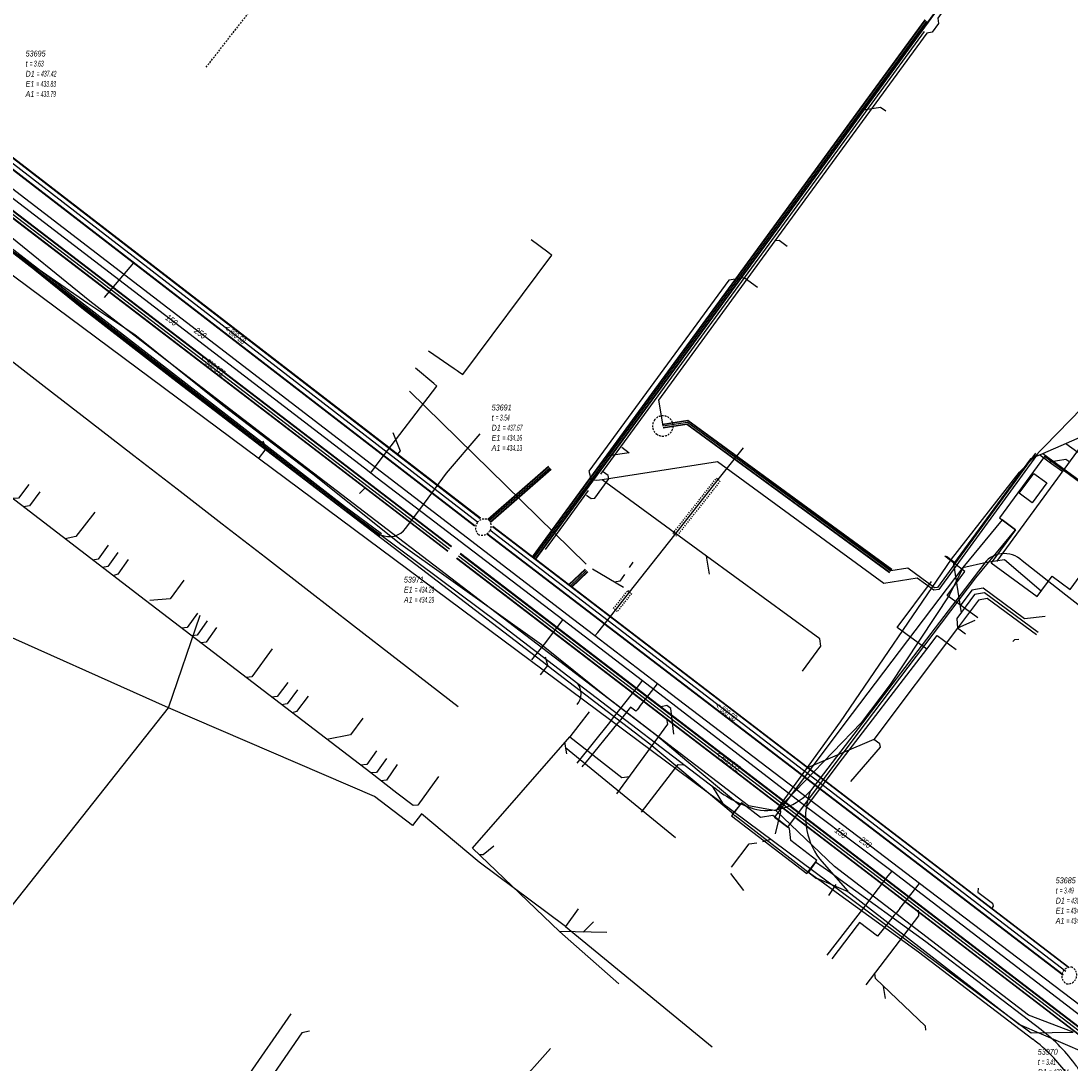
# Model space of a CAD drawing. Header units: metres. Extents: x 2695563 to 2696938, y 1260544 to 1262032.
# Tile 96 of 256: x 2696198 to 2696288, y 1261152 to 1261241. Entities that reach past the tile are written whole.
import ezdxf

# ---------------------------------------------------------------- set-up
doc = ezdxf.new("R2010")
doc.units = ezdxf.units.M
for name, pattern in [('AUSGEZOGEN', [0]), ('STRICHLINIE2_S3', [0.25, 0.15, -0.1]), ('VERDECKT2_S2', [0.18, 0.1, -0.08])]:
    doc.linetypes.add(name, pattern=pattern)
for name, color, linetype in [('AW_LK_ Haltung Text', 7, 'AUSGEZOGEN'), ('AW_LK_Haltung', 24, 'AUSGEZOGEN'), ('AW_LK_Normschacht Text', 24, 'AUSGEZOGEN'), ('AW_LK_Schacht Detaillinie', 24, 'AUSGEZOGEN'), ('AW_LK_Schacht Detailpolygon', 24, 'AUSGEZOGEN'), ('EW_LK_Bauwerk_FL_Linie_Punkt', 1, 'AUSGEZOGEN'), ('EW_LK_Trasseabs', 1, 'AUSGEZOGEN'), ('EW_LK_Trasserand', 1, 'AUSGEZOGEN'), ('FM_LK_SW_TRASSEKANTE', 94, 'AUSGEZOGEN'), ('GA_LK_Leitung', 32, 'AUSGEZOGEN'), ('GA_LK_Leitung_Text', 32, 'AUSGEZOGEN'), ('GA_LK_Schutzrohr', 32, 'AUSGEZOGEN'), ('TV_LK_LEITUNG', 92, 'AUSGEZOGEN'), ('WA_LK_Leitung', 171, 'AUSGEZOGEN'), ('WA_LK_Leitung_Text', 171, 'AUSGEZOGEN')]:
    doc.layers.add(name, color=color, linetype=linetype)
doc.styles.add('ARIAL', font='arial.ttf')
pattern_1 = [(0, (2703955, 1269100), (4050, 4050), [4050, -4050]), (90, (2703955, 1269100), (-4050, 4050), [4050, -4050])]
pattern_2 = [(0, (2708005, 1273150), (6075, 6075), [6075, -6075]), (90, (2708005, 1273150), (-6075, 6075), [6075, -6075])]

# ---------------------------------------------------------------- blocks, each defined once
blk = doc.blocks.new('COMPLEXOBJECT_1491')
at = {"layer": 'AW_LK_Schacht Detaillinie', "color": 24, "linetype": 'STRICHLINIE2_S3', "transparency": 33554687}
for centre, radius, start, end in [((6236.701, 11198.259), 0.764, 140.62689, 226.22274), ((6236.703, 11198.261), 0.764, 57.0087, 140.8081), ((6236.492, 11198.429), 0.788, 330.57708, 36.87417), ((6236.491, 11198.429), 0.788, 246.16193, 330.60531)]:
    blk.add_arc(centre, radius, start, end, dxfattribs=at)
blk = doc.blocks.new('COMPLEXOBJECT_1501')
at = {"layer": 'AW_LK_Schacht Detaillinie', "color": 24, "linetype": 'STRICHLINIE2_S3', "transparency": 33554687}
for start, end in [(53.33507, 143.84415), (233.34195, 53.33507), (143.84415, 233.34195)]:
    blk.add_arc((6251.927, 11206.963), 0.875, start, end, dxfattribs=at)
blk = doc.blocks.new('COMPLEXOBJECT_1506')
at = {"layer": 'AW_LK_Schacht Detailpolygon', "color": 24, "linetype": 'STRICHLINIE2_S3', "transparency": 33554687}
for centre, radius, start, end in [((6286.726, 11160.021), 0.744, 162.55055, 243.51954), ((6286.729, 11160.021), 0.747, 79.67683, 162.62796), ((6286.515, 11160.094), 0.748, 338.98881, 62.25825), ((6286.516, 11160.091), 0.746, 260.61363, 339.19206)]:
    blk.add_arc(centre, radius, start, end, dxfattribs=at)
blk = doc.blocks.new('COMPLEXOBJECT_1638')
at = {"layer": 'EW_LK_Trasserand', "color": 1, "linetype": 'AUSGEZOGEN', "transparency": 33554687}
for points in [[(6284.21, 11155.411), (6274.369, 11162.933), (6267.059, 11168.237), (6266.266, 11168.812), (6264.962, 11169.745), (6264.351, 11168.892)], [(6264.351, 11168.892), (6265.652, 11167.96), (6266.412, 11167.409), (6273.742, 11162.091), (6283.513, 11154.622)], [(6289.163, 11148.319), (6291.07, 11146.929), (6291.689, 11147.777), (6289.891, 11149.088)]]:
    blk.add_lwpolyline(points, dxfattribs=at)
for centre, radius, start, end in [((6275.705, 11143.994), 14.236, 35.7164, 53.31629), ((6275.273, 11143.549), 13.802, 35.69782, 53.34536), ((6297.109, 11157.663), 11.209, 208.55814, 229.91196), ((6296.537, 11157.075), 11.448, 208.55688, 229.89831)]:
    blk.add_arc(centre, radius, start, end, dxfattribs=at)
blk = doc.blocks.new('COMPLEXOBJECT_2765')
at = {"layer": 'FM_LK_SW_TRASSEKANTE', "color": 94, "linetype": 'AUSGEZOGEN', "transparency": 33554687}
for centre, radius, start, end in [((6262.634, 11183.845), 9.991, 230.86769, 254.37825), ((6260.802, 11179.163), 5.014, 260.14954, 318.12229)]:
    blk.add_arc(centre, radius, start, end, dxfattribs=at)
blk = doc.blocks.new('COMPLEXOBJECT_2766')
at = {"layer": 'FM_LK_SW_TRASSEKANTE', "color": 94, "linetype": 'AUSGEZOGEN', "transparency": 33554687}
blk.add_line((6279.23, 11195.047), (6264.535, 11175.816), dxfattribs=at)
blk.add_lwpolyline([(6290.443, 11189.309), (6286.327, 11192.53), (6282.59, 11195.456)], dxfattribs=at)
blk.add_arc((6281.075, 11193.897), 2.174, 45.81783, 148.06268, dxfattribs=at)
blk = doc.blocks.new('COMPLEXOBJECT_2767')
at = {"layer": 'FM_LK_SW_TRASSEKANTE', "color": 94, "linetype": 'AUSGEZOGEN', "transparency": 33554687}
blk.add_lwpolyline([(6291.944, 11157.307), (6291.94, 11157.303), (6286.181, 11148.814)], dxfattribs=at)
blk.add_arc((6275.389, 11155.366), 12.626, 328.73685, 349.62664, dxfattribs=at)
blk = doc.blocks.new('COMPLEXOBJECT_2787')
at = {"layer": 'FM_LK_SW_TRASSEKANTE', "color": 94, "linetype": 'AUSGEZOGEN', "transparency": 33554687}
blk.add_lwpolyline([(6264.884, 11168.462), (6267.722, 11167.239), (6282.381, 11155.882), (6287.916, 11153.484)], dxfattribs=at)
blk.add_arc((6294.92, 11162.011), 11.035, 230.60002, 251.37468, dxfattribs=at)
blk = doc.blocks.new('COMPLEXOBJECT_2788')
at = {"layer": 'FM_LK_SW_TRASSEKANTE', "color": 94, "linetype": 'AUSGEZOGEN', "transparency": 33554687}
blk.add_line((6265.293, 11170.021), (6267.714, 11167.265), dxfattribs=at)
blk.add_arc((6270.088, 11173.595), 5.981, 158.20262, 216.70162, dxfattribs=at)

msp = doc.modelspace()

# ---------------------------------------------------------------- hatches: boundary and pattern name
at = {"layer": 'EW_LK_Bauwerk_FL_Linie_Punkt', "lineweight": 18, "transparency": 33554687}
h = msp.add_hatch(dxfattribs=at)
h.set_pattern_fill('MUSTER', color=1, scale=4050, style=0, pattern_type=2)
h.set_pattern_definition(pattern_1)
h.paths.add_polyline_path([(2696284.843, 1261192.21), (2696286.128, 1261193.956), (2696287.658, 1261192.83), (2696292.306, 1261199.147), (2696285.484, 1261204.166), (2696281.632, 1261198.931), (2696283.001, 1261197.923), (2696280.921, 1261195.096)], flags=0)
h = msp.add_hatch(dxfattribs=at)
h.set_pattern_fill('MUSTER', color=1, scale=4050, style=0, pattern_type=2)
h.set_pattern_definition(pattern_1)
h.paths.add_polyline_path([(2696258.766, 1261173.491), (2696265.202, 1261168.572), (2696266.052, 1261169.685), (2696263.832, 1261171.381), (2696263.711, 1261172.418), (2696262.272, 1261173.518), (2696261.24, 1261173.362), (2696259.616, 1261174.604)], flags=0)
at = {"layer": 'EW_LK_Trasserand', "lineweight": 18, "transparency": 33554687}
h = msp.add_hatch(dxfattribs=at)
h.set_pattern_fill('MUSTER', color=1, scale=6075, style=0, pattern_type=2)
h.set_pattern_definition(pattern_2)
h.paths.add_polyline_path([(2696259.48, 1261174.393), (2696254.954, 1261178.177), (2696252.35, 1261180.353), (2696244.091, 1261186.672), (2696243.136, 1261187.402), (2696219.1, 1261205.803), (2696211.605, 1261211.541), (2696203.986, 1261217.437), (2696196.241, 1261223.682), (2696195.745, 1261224.029), (2696187.936, 1261229.495), (2696187.42, 1261228.757), (2696195.305, 1261223.239), (2696195.7, 1261222.962), (2696203.428, 1261216.731), (2696211.056, 1261210.827), (2696218.608, 1261205.046), (2696242.589, 1261186.687), (2696243.544, 1261185.957), (2696251.788, 1261179.65), (2696254.335, 1261177.521), (2696258.903, 1261173.702)], flags=0)
h = msp.add_hatch(dxfattribs=at)
h.set_pattern_fill('MUSTER', color=1, scale=6075, style=0, pattern_type=2)
h.set_pattern_definition(pattern_2)
h.paths.add_polyline_path([(2696263.559, 1261172.541), (2696269.494, 1261180.432), (2696279.613, 1261193.807), (2696283.001, 1261197.923), (2696281.864, 1261198.76), (2696278.499, 1261194.689), (2696268.36, 1261181.287), (2696262.424, 1261173.395)], flags=0)
h = msp.add_hatch(dxfattribs=at)
h.set_pattern_fill('MUSTER', color=1, scale=6075, style=0, pattern_type=2)
h.set_pattern_definition(pattern_2)
h.paths.add_polyline_path([(2696265.321, 1261168.702), (2696266.622, 1261167.77), (2696267.382, 1261167.219), (2696274.712, 1261161.901), (2696284.483, 1261154.432), (2696284.593, 1261154.35), (2696284.701, 1261154.266), (2696284.809, 1261154.182), (2696284.916, 1261154.096), (2696285.023, 1261154.009), (2696285.128, 1261153.921), (2696285.233, 1261153.833), (2696285.336, 1261153.743), (2696285.439, 1261153.652), (2696285.541, 1261153.56), (2696285.642, 1261153.467), (2696285.742, 1261153.373), (2696285.841, 1261153.278), (2696285.939, 1261153.183), (2696286.036, 1261153.086), (2696286.132, 1261152.988), (2696286.227, 1261152.889), (2696286.321, 1261152.79), (2696286.414, 1261152.689), (2696286.507, 1261152.588), (2696286.598, 1261152.485), (2696286.688, 1261152.382), (2696286.777, 1261152.278), (2696286.865, 1261152.172), (2696286.952, 1261152.066), (2696287.038, 1261151.96), (2696287.123, 1261151.852), (2696287.207, 1261151.743), (2696287.29, 1261151.634), (2696287.371, 1261151.524), (2696287.452, 1261151.413), (2696287.518, 1261151.293), (2696287.586, 1261151.173), (2696287.656, 1261151.054), (2696287.727, 1261150.936), (2696287.799, 1261150.819), (2696287.872, 1261150.703), (2696287.947, 1261150.588), (2696288.024, 1261150.473), (2696288.101, 1261150.36), (2696288.18, 1261150.247), (2696288.261, 1261150.136), (2696288.343, 1261150.025), (2696288.426, 1261149.915), (2696288.51, 1261149.807), (2696288.596, 1261149.699), (2696288.683, 1261149.593), (2696288.771, 1261149.487), (2696288.861, 1261149.383), (2696288.951, 1261149.279), (2696289.043, 1261149.177), (2696289.137, 1261149.076), (2696289.231, 1261148.976), (2696289.327, 1261148.877), (2696289.423, 1261148.779), (2696289.521, 1261148.683), (2696289.621, 1261148.588), (2696289.721, 1261148.493), (2696289.822, 1261148.4), (2696289.925, 1261148.309), (2696290.028, 1261148.218), (2696290.133, 1261148.129), (2696292.04, 1261146.739), (2696292.659, 1261147.587), (2696290.861, 1261148.898), (2696290.758, 1261148.985), (2696290.657, 1261149.074), (2696290.556, 1261149.164), (2696290.457, 1261149.255), (2696290.359, 1261149.347), (2696290.262, 1261149.441), (2696290.166, 1261149.535), (2696290.071, 1261149.631), (2696289.977, 1261149.728), (2696289.885, 1261149.826), (2696289.793, 1261149.925), (2696289.703, 1261150.025), (2696289.614, 1261150.126), (2696289.526, 1261150.228), (2696289.44, 1261150.332), (2696289.355, 1261150.436), (2696289.271, 1261150.541), (2696289.188, 1261150.648), (2696289.107, 1261150.755), (2696289.027, 1261150.864), (2696288.948, 1261150.973), (2696288.87, 1261151.083), (2696288.794, 1261151.194), (2696288.719, 1261151.306), (2696288.646, 1261151.419), (2696288.574, 1261151.533), (2696288.503, 1261151.648), (2696288.434, 1261151.763), (2696288.366, 1261151.88), (2696288.299, 1261151.997), (2696288.234, 1261152.115), (2696288.151, 1261152.229), (2696288.067, 1261152.342), (2696287.982, 1261152.455), (2696287.896, 1261152.566), (2696287.808, 1261152.677), (2696287.72, 1261152.787), (2696287.63, 1261152.896), (2696287.54, 1261153.004), (2696287.448, 1261153.111), (2696287.355, 1261153.218), (2696287.261, 1261153.323), (2696287.166, 1261153.428), (2696287.071, 1261153.531), (2696286.974, 1261153.634), (2696286.876, 1261153.735), (2696286.777, 1261153.836), (2696286.677, 1261153.935), (2696286.576, 1261154.034), (2696286.474, 1261154.131), (2696286.371, 1261154.228), (2696286.268, 1261154.324), (2696286.163, 1261154.418), (2696286.057, 1261154.512), (2696285.951, 1261154.604), (2696285.843, 1261154.695), (2696285.735, 1261154.786), (2696285.626, 1261154.875), (2696285.516, 1261154.963), (2696285.405, 1261155.05), (2696285.293, 1261155.136), (2696285.18, 1261155.221), (2696275.339, 1261162.743), (2696268.029, 1261168.047), (2696267.236, 1261168.622), (2696265.932, 1261169.555)], flags=0)

# ---------------------------------------------------------------- linework, layer by layer
at = {"layer": 'AW_LK_Haltung', "linetype": 'AUSGEZOGEN', "transparency": 33554687}
for p, q in [((2696276.823, 1261243.062), (2696275.508, 1261241.264)), ((2696276.839, 1261243.05), (2696275.524, 1261241.253)), ((2696276.855, 1261243.038), (2696275.54, 1261241.241)), ((2696275.266, 1261241.441), (2696269.686, 1261233.81)), ((2696275.282, 1261241.43), (2696269.702, 1261233.799)), ((2696275.298, 1261241.418), (2696269.718, 1261233.787)), ((2696275.508, 1261241.264), (2696269.928, 1261233.633)), ((2696275.524, 1261241.253), (2696269.944, 1261233.622)), ((2696275.54, 1261241.241), (2696269.96, 1261233.61)), ((2696269.686, 1261233.81), (2696248.114, 1261204.313)), ((2696269.702, 1261233.799), (2696248.13, 1261204.301)), ((2696269.718, 1261233.787), (2696248.146, 1261204.29)), ((2696269.928, 1261233.633), (2696248.356, 1261204.136)), ((2696269.944, 1261233.622), (2696248.372, 1261204.124)), ((2696269.96, 1261233.61), (2696248.388, 1261204.113)), ((2696236.824, 1261198.226), (2696194.713, 1261230.684)), ((2696236.837, 1261198.242), (2696194.726, 1261230.7)), ((2696236.85, 1261198.259), (2696194.739, 1261230.717)), ((2696237.312, 1261198.859), (2696195.201, 1261231.317)), ((2696237.325, 1261198.876), (2696195.214, 1261231.334)), ((2696237.338, 1261198.892), (2696195.227, 1261231.35)), ((2696234.832, 1261196.452), (2696191.171, 1261229.878)), ((2696234.844, 1261196.468), (2696191.183, 1261229.894)), ((2696234.856, 1261196.483), (2696191.195, 1261229.909)), ((2696234.528, 1261196.055), (2696190.867, 1261229.481)), ((2696234.54, 1261196.07), (2696190.879, 1261229.496)), ((2696234.552, 1261196.086), (2696190.891, 1261229.512)), ((2696252.871, 1261206.941), (2696255.033, 1261207.276)), ((2696252.874, 1261206.921), (2696255.027, 1261207.255)), ((2696252.877, 1261206.902), (2696255.022, 1261207.234)), ((2696252.917, 1261206.644), (2696254.956, 1261206.96)), ((2696252.92, 1261206.625), (2696254.951, 1261206.939)), ((2696252.923, 1261206.605), (2696254.946, 1261206.918)), ((2696254.946, 1261206.918), (2696272.253, 1261194.266)), ((2696254.951, 1261206.939), (2696272.265, 1261194.282)), ((2696254.956, 1261206.96), (2696272.276, 1261194.298)), ((2696255.022, 1261207.234), (2696272.43, 1261194.508)), ((2696255.027, 1261207.255), (2696272.442, 1261194.524)), ((2696255.033, 1261207.276), (2696272.453, 1261194.54)), ((2696248.114, 1261204.313), (2696246.626, 1261202.277)), ((2696248.13, 1261204.301), (2696246.642, 1261202.265)), ((2696248.146, 1261204.29), (2696246.658, 1261202.254)), ((2696248.356, 1261204.136), (2696246.868, 1261202.1)), ((2696248.372, 1261204.124), (2696246.884, 1261202.088)), ((2696248.388, 1261204.113), (2696246.9, 1261202.077)), ((2696243.124, 1261203.313), (2696237.956, 1261198.798)), ((2696243.137, 1261203.298), (2696237.969, 1261198.783)), ((2696243.15, 1261203.283), (2696237.982, 1261198.768)), ((2696243.322, 1261203.087), (2696238.154, 1261198.572)), ((2696243.335, 1261203.072), (2696238.167, 1261198.557)), ((2696243.348, 1261203.057), (2696238.18, 1261198.542)), ((2696246.626, 1261202.277), (2696241.742, 1261195.608)), ((2696246.642, 1261202.266), (2696241.758, 1261195.596)), ((2696246.658, 1261202.254), (2696241.774, 1261195.585)), ((2696246.868, 1261202.1), (2696241.984, 1261195.431)), ((2696246.884, 1261202.088), (2696242, 1261195.419)), ((2696246.9, 1261202.077), (2696242.016, 1261195.408)), ((2696287.056, 1261159.89), (2696237.878, 1261197.536)), ((2696287.069, 1261159.906), (2696237.891, 1261197.552)), ((2696287.082, 1261159.923), (2696237.904, 1261197.569)), ((2696287.542, 1261160.525), (2696238.364, 1261198.171)), ((2696287.555, 1261160.542), (2696238.377, 1261198.188)), ((2696287.568, 1261160.558), (2696238.39, 1261198.204)), ((2696290.99, 1261153.43), (2696235.593, 1261195.846)), ((2696291.002, 1261153.445), (2696235.605, 1261195.861)), ((2696291.014, 1261153.461), (2696235.617, 1261195.877)), ((2696290.686, 1261153.033), (2696235.289, 1261195.449)), ((2696290.698, 1261153.049), (2696235.301, 1261195.465)), ((2696290.71, 1261153.064), (2696235.313, 1261195.48)), ((2696246.259, 1261194.561), (2696244.875, 1261193.235)), ((2696246.272, 1261194.546), (2696244.888, 1261193.22)), ((2696246.286, 1261194.532), (2696244.902, 1261193.206)), ((2696246.466, 1261194.344), (2696245.082, 1261193.018)), ((2696246.48, 1261194.33), (2696245.096, 1261193.004)), ((2696246.493, 1261194.315), (2696245.109, 1261192.989))]:
    msp.add_line(p, q, dxfattribs=at)
at = {"layer": 'AW_LK_Haltung', "color": 255, "transparency": 33554687}
for p, q in [((2696275.403, 1261241.341), (2696269.823, 1261233.71)), ((2696269.823, 1261233.71), (2696248.251, 1261204.213)), ((2696237.081, 1261198.559), (2696194.97, 1261231.017)), ((2696234.692, 1261196.269), (2696191.031, 1261229.695)), ((2696252.897, 1261206.773), (2696254.989, 1261207.097)), ((2696254.989, 1261207.097), (2696272.353, 1261194.403)), ((2696248.251, 1261204.213), (2696246.763, 1261202.177)), ((2696243.236, 1261203.185), (2696238.068, 1261198.67)), ((2696246.763, 1261202.177), (2696241.879, 1261195.508)), ((2696287.312, 1261160.224), (2696238.134, 1261197.87)), ((2696290.85, 1261153.247), (2696235.453, 1261195.663)), ((2696246.376, 1261194.438), (2696244.992, 1261193.112))]:
    msp.add_line(p, q, dxfattribs=at)
at = {"layer": 'AW_LK_Haltung', "color": 24, "linetype": 'AUSGEZOGEN', "transparency": 33554687}
for p, q in [((2696271.465, 1261233.965), (2696269.823, 1261233.71)), ((2696271.925, 1261233.632), (2696271.465, 1261233.965)), ((2696205.217, 1261217.738), (2696207.723, 1261220.709)), ((2696208.729, 1261191.87), (2696185.166, 1261209.953)), ((2696231.262, 1261209.732), (2696246.358, 1261194.986)), ((2696249.389, 1261204.961), (2696250.034, 1261204.49)), ((2696288.315, 1261204.504), (2696287.299, 1261205.252)), ((2696250.034, 1261204.49), (2696248.251, 1261204.213)), ((2696227.001, 1261201.021), (2696227.501, 1261201.513)), ((2696256.868, 1261194.12), (2696256.628, 1261195.663)), ((2696250.334, 1261195.148), (2696250.007, 1261194.706)), ((2696249.537, 1261192.982), (2696246.9, 1261194.552)), ((2696227.953, 1261177.157), (2696208.729, 1261191.87)), ((2696278.042, 1261189.505), (2696270.909, 1261180.016)), ((2696279.52, 1261190.157), (2696278.042, 1261189.505)), ((2696278.742, 1261188.99), (2696278.042, 1261189.505)), ((2696246.613, 1261182.361), (2696245.71, 1261181.238)), ((2696245.71, 1261181.238), (2696244.952, 1261180.251)), ((2696236.637, 1261170.735), (2696244.952, 1261180.251)), ((2696244.687, 1261178.789), (2696244.538, 1261179.778)), ((2696270.909, 1261180.016), (2696265.246, 1261177.604)), ((2696253.97, 1261171.619), (2696244.595, 1261179.299)), ((2696230.194, 1261175.436), (2696227.953, 1261177.157)), ((2696261.444, 1261171.32), (2696262.112, 1261171.518)), ((2696244.064, 1261163.632), (2696236.637, 1261170.735)), ((2696259.797, 1261167.119), (2696258.704, 1261168.583)), ((2696246.963, 1261164.458), (2696246.097, 1261163.577)), ((2696249.141, 1261159.169), (2696244.064, 1261163.632)), ((2696248.123, 1261163.544), (2696244.064, 1261163.632)), ((2696271.891, 1261157.915), (2696271.743, 1261158.942)), ((2696221.125, 1261156.598), (2696217.357, 1261151.127)), ((2696243.316, 1261153.649), (2696232.629, 1261141.735))]:
    msp.add_line(p, q, dxfattribs=at)
for points in [[(2696277.366, 1261242.963), (2696277.174, 1261242.704), (2696276.363, 1261241.594), (2696276.436, 1261241.119), (2696275.896, 1261240.379), (2696275.421, 1261240.306), (2696262.463, 1261222.587), (2696252.517, 1261208.987), (2696252.897, 1261206.773)], [(2696263.522, 1261222.087), (2696262.821, 1261222.6), (2696262.463, 1261222.587)], [(2696260.966, 1261218.595), (2696259.83, 1261219.425), (2696258.515, 1261219.221), (2696246.591, 1261202.917), (2696246.763, 1261202.177)], [(2696298.809, 1261210.279), (2696285.321, 1261204.409), (2696284.273, 1261203.961), (2696277.714, 1261194.998), (2696278.355, 1261190.827)], [(2696229.832, 1261206.208), (2696230.458, 1261204.665), (2696230.218, 1261204.343)], [(2696271.748, 1261193.337), (2696257.564, 1261203.71), (2696247.714, 1261202.182), (2696247.262, 1261202.11), (2696246.763, 1261202.177)], [(2696286.955, 1261202.921), (2696285.89, 1261203.699), (2696285.088, 1261204.286), (2696284.804, 1261204.245), (2696276.445, 1261192.814), (2696276.026, 1261192.749), (2696274.614, 1261193.782), (2696271.748, 1261193.337)], [(2696284.7, 1261204.446), (2696276.329, 1261192.999), (2696276.077, 1261192.96), (2696273.797, 1261194.627), (2696272.353, 1261194.403)], [(2696292.206, 1261199.231), (2696292.124, 1261199.405), (2696285.34, 1261204.397)], [(2696287.545, 1261203.728), (2696287.288, 1261203.916), (2696285.89, 1261203.699)], [(2696246.385, 1261200.854), (2696246.774, 1261200.57), (2696247.08, 1261200.617), (2696248.275, 1261202.252), (2696248.228, 1261202.557), (2696247.839, 1261202.842)], [(2696264.822, 1261185.847), (2696266.381, 1261187.979), (2696266.285, 1261188.602), (2696256.628, 1261195.663), (2696247.714, 1261202.182)], [(2696198.764, 1261201.786), (2696197.901, 1261200.618), (2696197.387, 1261200.574)], [(2696199.701, 1261201.162), (2696198.827, 1261199.945), (2696198.304, 1261199.869)], [(2696204.418, 1261199.404), (2696202.78, 1261197.34), (2696201.869, 1261197.135)], [(2696205.536, 1261196.61), (2696204.691, 1261195.399), (2696204.23, 1261195.316)], [(2696206.368, 1261195.975), (2696205.506, 1261194.766), (2696205.072, 1261194.694)], [(2696277.122, 1261195.661), (2696277.696, 1261195.199), (2696277.714, 1261194.998)], [(2696207.247, 1261195.388), (2696206.36, 1261194.117), (2696205.953, 1261193.993)], [(2696249.613, 1261194.101), (2696249.218, 1261193.534), (2696248.776, 1261193.438)], [(2696211.999, 1261193.605), (2696210.824, 1261192.032), (2696209.113, 1261191.884)], [(2696284.946, 1261189.143), (2696280.349, 1261192.525), (2696279.511, 1261192.397), (2696277.999, 1261190.343), (2696278.042, 1261189.505)], [(2696285.523, 1261190.518), (2696283.765, 1261190.322), (2696280.24, 1261192.916), (2696279.261, 1261192.767), (2696278.264, 1261191.412)], [(2696284.797, 1261188.942), (2696280.588, 1261192.039), (2696279.844, 1261191.903), (2696278.042, 1261189.505)], [(2696213.156, 1261190.79), (2696212.282, 1261189.575), (2696211.833, 1261189.52)], [(2696214, 1261190.134), (2696213.141, 1261188.914), (2696212.7, 1261188.851)], [(2696214.78, 1261189.572), (2696213.9, 1261188.319), (2696213.47, 1261188.258)], [(2696283.282, 1261188.536), (2696282.907, 1261188.531), (2696282.766, 1261188.375)], [(2696219.547, 1261187.749), (2696217.819, 1261185.367), (2696217.339, 1261185.303)], [(2696220.886, 1261184.888), (2696219.968, 1261183.687), (2696219.506, 1261183.616)], [(2696221.709, 1261184.259), (2696220.82, 1261183.061), (2696220.352, 1261182.976)], [(2696222.607, 1261183.724), (2696221.631, 1261182.394), (2696221.241, 1261182.294)], [(2696253.839, 1261180.469), (2696253.583, 1261182.651), (2696253.241, 1261182.907), (2696252.764, 1261182.805)], [(2696227.284, 1261181.823), (2696226.243, 1261180.408), (2696224.22, 1261180.014)], [(2696248.98, 1261175.389), (2696253.317, 1261181.331), (2696253.235, 1261181.787)], [(2696244.952, 1261180.251), (2696249.404, 1261176.757), (2696250.038, 1261176.863)], [(2696268.952, 1261176.428), (2696271.482, 1261179.368), (2696271.433, 1261179.631), (2696270.909, 1261180.016)], [(2696228.453, 1261179.052), (2696227.611, 1261177.877), (2696227.074, 1261177.812)], [(2696229.313, 1261178.403), (2696228.463, 1261177.209), (2696227.953, 1261177.157)], [(2696230.211, 1261177.884), (2696229.302, 1261176.553), (2696228.83, 1261176.478)], [(2696233.749, 1261176.854), (2696231.978, 1261174.395), (2696231.569, 1261174.382), (2696230.194, 1261175.436)], [(2696262.509, 1261171.969), (2696262.96, 1261173.827), (2696262.888, 1261174.404)], [(2696238.473, 1261170.908), (2696237.551, 1261170.172), (2696237.243, 1261170.156)], [(2696258.744, 1261169.129), (2696260.276, 1261171.098), (2696260.915, 1261171.191)], [(2696279.826, 1261167.31), (2696279.794, 1261166.986), (2696281.043, 1261166.031), (2696281.101, 1261165.783), (2696280.959, 1261165.567)], [(2696270.239, 1261159.062), (2696274.753, 1261164.957), (2696274.71, 1261165.441)], [(2696275.337, 1261155.216), (2696275.31, 1261155.538), (2696271.064, 1261159.608), (2696270.994, 1261160.048)], [(2696222.739, 1261155.109), (2696222.085, 1261154.976), (2696219.119, 1261150.669), (2696217.153, 1261147.071)]]:
    msp.add_lwpolyline(points, dxfattribs=at)
at = {"layer": 'AW_LK_Schacht Detaillinie', "color": 24, "linetype": 'AUSGEZOGEN', "transparency": 33554687}
for points in [[(2696336.373, 1261270.369), (2696310.965, 1261235.626), (2696281.386, 1261195.2)], [(2696275.204, 1261240.432), (2696262.479, 1261223.032), (2696247.575, 1261202.651)], [(2696242.873, 1261196.22), (2696244.745, 1261198.783), (2696246.56, 1261201.263)]]:
    msp.add_lwpolyline(points, dxfattribs=at)
at = {"layer": 'EW_LK_Bauwerk_FL_Linie_Punkt', "color": 1, "linetype": 'AUSGEZOGEN', "transparency": 33554687}
for points in [[(2696284.843, 1261192.21), (2696286.128, 1261193.956), (2696287.658, 1261192.83), (2696292.306, 1261199.147), (2696285.484, 1261204.166), (2696281.632, 1261198.931), (2696283.001, 1261197.923), (2696280.921, 1261195.096), (2696284.843, 1261192.21)], [(2696283.321, 1261201.026), (2696284.558, 1261202.726), (2696285.673, 1261201.919), (2696284.434, 1261200.222), (2696283.321, 1261201.026)], [(2696258.766, 1261173.491), (2696265.202, 1261168.572), (2696266.052, 1261169.685), (2696263.832, 1261171.381), (2696263.711, 1261172.418), (2696262.272, 1261173.518), (2696261.24, 1261173.362), (2696259.616, 1261174.604), (2696258.766, 1261173.491)]]:
    msp.add_lwpolyline(points, close=True, dxfattribs=at)
at = {"layer": 'EW_LK_Trasseabs', "color": 1, "linetype": 'STRICHLINIE2_S3', "transparency": 33554687}
msp.add_line((2696213.905, 1261237.389), (2696219.83, 1261244.978), dxfattribs=at)
at = {"layer": 'EW_LK_Trasseabs', "color": 1, "linetype": 'AUSGEZOGEN', "transparency": 33554687}
for p, q in [((2696200.086, 1261210.157), (2696196.482, 1261212.946)), ((2696203.956, 1261207.162), (2696200.086, 1261210.157)), ((2696207.741, 1261204.234), (2696203.956, 1261207.162)), ((2696211.434, 1261201.377), (2696207.741, 1261204.234)), ((2696215.287, 1261198.396), (2696211.434, 1261201.377)), ((2696218.965, 1261195.55), (2696215.287, 1261198.396)), ((2696222.666, 1261192.686), (2696218.965, 1261195.55)), ((2696226.492, 1261189.726), (2696222.666, 1261192.686)), ((2696230.388, 1261186.712), (2696226.492, 1261189.726)), ((2696235.432, 1261182.809), (2696230.388, 1261186.712)), ((2696251.063, 1261173.797), (2696254.208, 1261177.866)), ((2696254.208, 1261177.866), (2696254.653, 1261177.841)), ((2696267.072, 1261166.702), (2696267.703, 1261167.634))]:
    msp.add_line(p, q, dxfattribs=at)
for points in [[(2696218.382, 1261203.959), (2696219.038, 1261204.834), (2696218.787, 1261205.476)], [(2696279.777, 1261190.397), (2696277.174, 1261192.312), (2696278.682, 1261194.361), (2696276.98, 1261195.648)], [(2696242.464, 1261185.522), (2696243.072, 1261186.318), (2696242.864, 1261187.044)]]:
    msp.add_lwpolyline(points, dxfattribs=at)
at = {"layer": 'EW_LK_Trasserand', "color": 1, "linetype": 'AUSGEZOGEN', "transparency": 33554687}
for points in [[(2696259.48, 1261174.393), (2696254.954, 1261178.177), (2696252.35, 1261180.353), (2696244.091, 1261186.672), (2696243.136, 1261187.402), (2696219.1, 1261205.803), (2696211.605, 1261211.541), (2696203.986, 1261217.437), (2696196.241, 1261223.682), (2696195.745, 1261224.029), (2696187.936, 1261229.495), (2696187.42, 1261228.757), (2696195.305, 1261223.239), (2696195.7, 1261222.962), (2696203.428, 1261216.731), (2696211.056, 1261210.827), (2696218.608, 1261205.046), (2696242.589, 1261186.687), (2696243.544, 1261185.957), (2696251.788, 1261179.65), (2696254.335, 1261177.521), (2696258.903, 1261173.702), (2696259.48, 1261174.393)], [(2696263.559, 1261172.541), (2696269.494, 1261180.432), (2696279.613, 1261193.807), (2696283.001, 1261197.923), (2696281.864, 1261198.76), (2696278.499, 1261194.689), (2696268.36, 1261181.287), (2696262.424, 1261173.395), (2696263.559, 1261172.541)]]:
    msp.add_lwpolyline(points, close=True, dxfattribs=at)
at = {"layer": 'FM_LK_SW_TRASSEKANTE', "linetype": 'AUSGEZOGEN', "transparency": 33554687}
for p, q in [((2696195.674, 1261222.888), (2696225.567, 1261199.74)), ((2696195.79, 1261223.114), (2696225.719, 1261199.94)), ((2696225.567, 1261199.74), (2696228.722, 1261197.388)), ((2696225.719, 1261199.94), (2696228.872, 1261197.588))]:
    msp.add_line(p, q, dxfattribs=at)
at = {"layer": 'FM_LK_SW_TRASSEKANTE', "color": 255, "transparency": 33554687}
for p, q in [((2696195.732, 1261223.001), (2696225.643, 1261199.84)), ((2696225.643, 1261199.84), (2696228.797, 1261197.488))]:
    msp.add_line(p, q, dxfattribs=at)
at = {"layer": 'FM_LK_SW_TRASSEKANTE', "color": 94, "linetype": 'AUSGEZOGEN', "transparency": 33554687}
msp.add_line((2696259.068, 1261173.525), (2696265.999, 1261168.159), dxfattribs=at)
for points in [[(2696230.921, 1261198.01), (2696232.234, 1261199.77), (2696234.43, 1261202.739), (2696237.289, 1261206.098)], [(2696228.63, 1261197.612), (2696238.92, 1261189.941), (2696245.651, 1261184.795), (2696257.329, 1261175.854)], [(2696257.114, 1261176.019), (2696258.081, 1261174.442), (2696259.082, 1261173.472)]]:
    msp.add_lwpolyline(points, dxfattribs=at)
for centre, radius, start, end in [((2696229.535, 1261199.102), 1.775, 245.43012, 323.36455), ((2696244.505, 1261183.938), 1.416, 318.67802, 38.28715)]:
    msp.add_arc(centre, radius, start, end, dxfattribs=at)
at = {"layer": 'GA_LK_Leitung', "color": 32, "linetype": 'AUSGEZOGEN', "transparency": 33554687}
for p, q in [((2696250.899, 1261182.796), (2696252.452, 1261184.767)), ((2696273.139, 1261165.601), (2696274.807, 1261167.709))]:
    msp.add_line(p, q, dxfattribs=at)
for points in [[(2696292.43, 1261154.342), (2696274.807, 1261167.709), (2696252.452, 1261184.767), (2696247.101, 1261188.85), (2696245.196, 1261190.32), (2696235.732, 1261197.568), (2696197.648, 1261226.802), (2696196.417, 1261227.747)], [(2696247.101, 1261188.85), (2696247.343, 1261189.156), (2696248.848, 1261191.064), (2696250.062, 1261192.602), (2696253.915, 1261197.485), (2696257.632, 1261202.195), (2696259.782, 1261204.92)], [(2696250.899, 1261182.796), (2696250.699, 1261182.559), (2696250.602, 1261182.445), (2696250.143, 1261182.776), (2696249.913, 1261182.486), (2696249.278, 1261181.689), (2696249.078, 1261181.438)], [(2696245.999, 1261177.667), (2696246.125, 1261177.822), (2696246.252, 1261177.977), (2696249.078, 1261181.438)], [(2696273.139, 1261165.601), (2696273.032, 1261165.469), (2696272.811, 1261165.197), (2696272.656, 1261165.006), (2696271.702, 1261163.83)], [(2696271.702, 1261163.83), (2696271.207, 1261163.22), (2696269.672, 1261164.399), (2696269.471, 1261164.134), (2696267.324, 1261161.295)]]:
    msp.add_lwpolyline(points, dxfattribs=at)
at = {"layer": 'GA_LK_Schutzrohr', "color": 32, "linetype": 'VERDECKT2_S2', "transparency": 33554687}
for points in [[(2696253.758, 1261197.609), (2696257.475, 1261202.319), (2696257.789, 1261202.071), (2696254.072, 1261197.361), (2696253.758, 1261197.609)], [(2696248.691, 1261191.188), (2696249.905, 1261192.726), (2696250.219, 1261192.479), (2696249.005, 1261190.94), (2696248.691, 1261191.188)]]:
    msp.add_lwpolyline(points, close=True, dxfattribs=at)
at = {"layer": 'TV_LK_LEITUNG', "color": 92, "linetype": 'AUSGEZOGEN', "transparency": 33554687}
for p, q in [((2696210.703, 1261182.706), (2696213.384, 1261190.613)), ((2696245.667, 1261165.568), (2696244.587, 1261164.061)), ((2696244.587, 1261164.061), (2696257.115, 1261153.776))]:
    msp.add_line(p, q, dxfattribs=at)
for points in [[(2695954.521, 1261432.817), (2695982.78, 1261401.523), (2696040.347, 1261343.241), (2696043.85, 1261339.695), (2696045.936, 1261332.298), (2696055.988, 1261322.246), (2696059.781, 1261323.763), (2696065.092, 1261322.246), (2696142.093, 1261264.021), (2696182.3, 1261233.107), (2696188.748, 1261226.788), (2696191.783, 1261223.814), (2696284.336, 1261154.968), (2696287.921, 1261155.02)], [(2696262.577, 1261173.925), (2696260.197, 1261174.355), (2696248.057, 1261183.646), (2696242.547, 1261188.102), (2696230.52, 1261196.669), (2696223.018, 1261202.657), (2696215.344, 1261208.525), (2696207.808, 1261214.54), (2696203.81, 1261217.219), (2696195.581, 1261222.881), (2696189.01, 1261227.116), (2696188.748, 1261226.788), (2696181.151, 1261217.277), (2696171.457, 1261204.966)], [(2696262.577, 1261173.925), (2696268.055, 1261181.53), (2696277.551, 1261195.407), (2696283.355, 1261202.828), (2696288.703, 1261208.328), (2696293.494, 1261211.836)], [(2696210.703, 1261182.706), (2696194.632, 1261189.881), (2696183.269, 1261196.998), (2696181.734, 1261197.959)], [(2696285.187, 1261192.687), (2696282.059, 1261195.352), (2696280.528, 1261195.12), (2696278.501, 1261194.675), (2696277.365, 1261192.35), (2696272.313, 1261184.708), (2696269.836, 1261181.426), (2696262.577, 1261173.925)], [(2696189.417, 1261153.716), (2696195.38, 1261163.397), (2696210.703, 1261182.706)], [(2696244.587, 1261164.061), (2696237.229, 1261169.551), (2696232.281, 1261173.669), (2696231.525, 1261172.665), (2696228.266, 1261175.155), (2696210.703, 1261182.706)], [(2696287.921, 1261155.02), (2696284.117, 1261156.492), (2696267.541, 1261169.178), (2696262.577, 1261173.925)]]:
    msp.add_lwpolyline(points, dxfattribs=at)
at = {"layer": 'WA_LK_Leitung', "color": 7, "linetype": 'AUSGEZOGEN', "transparency": 33554687}
for p, q in [((2696245.586, 1261177.983), (2696248.366, 1261181.47)), ((2696266.927, 1261161.599), (2696270.262, 1261165.894))]:
    msp.add_line(p, q, dxfattribs=at)
for points in [[(2696196.452, 1261226.935), (2696196.69, 1261226.752), (2696227.415, 1261203.19), (2696227.955, 1261202.776), (2696228.52, 1261202.345), (2696244.356, 1261190.265), (2696251.172, 1261185.037), (2696265.012, 1261174.379), (2696265.171, 1261174.258), (2696265.819, 1261173.772), (2696272.459, 1261168.786), (2696280.159, 1261162.893), (2696289.92, 1261155.406)], [(2696243.257, 1261221.465), (2696243.079, 1261221.598), (2696241.655, 1261222.662)], [(2696235.437, 1261211.437), (2696235.816, 1261211.177), (2696243.417, 1261221.345), (2696243.257, 1261221.465)], [(2696232.889, 1261213.182), (2696235.082, 1261211.68), (2696235.323, 1261211.515), (2696235.437, 1261211.437)], [(2696227.955, 1261202.776), (2696228.69, 1261203.737), (2696233.612, 1261210.174), (2696233.343, 1261210.398), (2696231.766, 1261211.716)], [(2696275.441, 1261187.712), (2696272.906, 1261189.58), (2696275.822, 1261193.508)], [(2696244.356, 1261190.265), (2696242.774, 1261188.155), (2696241.692, 1261186.819)], [(2696265.171, 1261174.258), (2696265.283, 1261174.408), (2696267.953, 1261177.983), (2696275.441, 1261187.712), (2696276.321, 1261188.876), (2696277.928, 1261187.694)], [(2696248.366, 1261181.47), (2696248.582, 1261181.744), (2696250.851, 1261184.628), (2696251.172, 1261185.037)], [(2696270.262, 1261165.894), (2696270.495, 1261166.201), (2696272.144, 1261168.372), (2696272.459, 1261168.786)]]:
    msp.add_lwpolyline(points, dxfattribs=at)

# ---------------------------------------------------------------- block references
at = {"layer": 'AW_LK_Schacht Detaillinie', "color": 24, "linetype": 'STRICHLINIE2_S3', "lineweight": -3, "transparency": 33554687}
for name in ['COMPLEXOBJECT_1501', 'COMPLEXOBJECT_1491']:
    msp.add_blockref(name, (2690000.97, 1249999.81), dxfattribs=at)
at = {"layer": 'AW_LK_Schacht Detailpolygon', "color": 24, "linetype": 'STRICHLINIE2_S3', "lineweight": -3, "transparency": 33554687}
msp.add_blockref('COMPLEXOBJECT_1506', (2690000.97, 1249999.81), dxfattribs=at)
at = {"layer": 'EW_LK_Trasserand', "color": 1, "linetype": 'AUSGEZOGEN', "lineweight": -3, "transparency": 33554687}
msp.add_blockref('COMPLEXOBJECT_1638', (2690000.97, 1249999.81), dxfattribs=at)
at = {"layer": 'FM_LK_SW_TRASSEKANTE', "color": 94, "linetype": 'AUSGEZOGEN', "lineweight": -3, "transparency": 33554687}
for name in ['COMPLEXOBJECT_2766', 'COMPLEXOBJECT_2765', 'COMPLEXOBJECT_2788', 'COMPLEXOBJECT_2787', 'COMPLEXOBJECT_2767']:
    msp.add_blockref(name, (2690000.97, 1249999.81), dxfattribs=at)

# ---------------------------------------------------------------- texts
at = {"layer": 'AW_LK_ Haltung Text', "color": 24, "transparency": 33554687, "char_height": 0.55705, "attachment_point": 5, "style": 'ARIAL'}
for s, insert, width, rotation in [('\\A1;{\\fArial|i1|b0;\\H0.557054;\\W0.700000;\\C24;< \\W0.490000;800 SB}\\P', (2696216.383, 1261214.58), 2.45674, 321.8355), ('\\A1;{\\fArial|i1|b0;\\H0.557054;\\W0.700000;\\C24;< \\W0.490000;500 STZ}\\P', (2696214.475, 1261211.914), 2.75543, 322.4898), ('\\A1;{\\fArial|i1|b0;\\H0.557054;\\W0.700000;\\C24;< \\W0.490000;800 SB}\\P', (2696258.312, 1261182.372), 2.45674, 322.7382), ('\\A1;{\\fArial|i1|b0;\\H0.557054;\\W0.700000;\\C24;< \\W0.490000;500 STZ}\\P', (2696258.486, 1261178.134), 2.75543, 323.2692)]:
    msp.add_mtext(s, dxfattribs=dict(at, insert=insert, width=width, rotation=rotation))
at = {"layer": 'AW_LK_Normschacht Text', "color": 24, "transparency": 33554687, "char_height": 0.50641, "attachment_point": 1, "line_spacing_factor": 1.024096, "style": 'ARIAL'}
for s, insert, width in [('\\A1;{\\fArial|i1|b0;\\H0.506413;\\W0.694955;\\C24;53695}\\P{\\fArial|i1|b0;\\H0.505000;\\W0.694955;\\C24;t \\W0.486468;= 3.63}\\P{\\fArial|i1|b0;\\H0.505000;\\W0.694955;\\C24;D1 \\W0.486468;= 437.42}\\P{\\fArial|i1|b0;\\H0.505000;\\W0.694955;\\C24;E1 \\W0.486468;= 433.83}\\P{\\fArial|i1|b0;\\H0.505000;\\W0.694955;\\C24;A1 \\W0.486468;= 433.79}\\P', (2696198.492, 1261238.817), 2.83992), ('\\A1;{\\fArial|i1|b0;\\H0.506413;\\W0.697091;\\C24;53691}\\P{\\fArial|i1|b0;\\H0.505000;\\W0.697091;\\C24;t \\W0.487964;= 3.54}\\P{\\fArial|i1|b0;\\H0.505000;\\W0.697091;\\C24;D1 \\W0.487964;= 437.67}\\P{\\fArial|i1|b0;\\H0.505000;\\W0.697091;\\C24;E1 \\W0.487964;= 434.16}\\P{\\fArial|i1|b0;\\H0.505000;\\W0.697091;\\C24;A1 \\W0.487964;= 434.13}\\P', (2696238.277, 1261208.604), 2.8452), ('\\A1;{\\fArial|i1|b0;\\H0.506413;\\W0.693591;\\C24;53971}\\P{\\fArial|i1|b0;\\H0.505000;\\W0.693591;\\C24;E1 \\W0.485514;= 434.29}\\P{\\fArial|i1|b0;\\H0.505000;\\W0.693591;\\C24;A1 \\W0.485514;= 434.29}\\P', (2696230.787, 1261193.912), 2.8075), ('\\A1;{\\fArial|i1|b0;\\H0.506413;\\W0.694273;\\C24;53685}\\P{\\fArial|i1|b0;\\H0.505000;\\W0.694273;\\C24;t \\W0.485991;= 3.49}\\P{\\fArial|i1|b0;\\H0.505000;\\W0.694273;\\C24;D1 \\W0.485991;= 438.01}\\P{\\fArial|i1|b0;\\H0.505000;\\W0.694273;\\C24;E1 \\W0.485991;= 434.55}\\P{\\fArial|i1|b0;\\H0.505000;\\W0.694273;\\C24;A1 \\W0.485991;= 434.52}\\P', (2696286.433, 1261168.24), 2.83713), ('\\A1;{\\fArial|i1|b0;\\H0.506413;\\W0.694500;\\C24;53970}\\P{\\fArial|i1|b0;\\H0.505000;\\W0.694500;\\C24;t \\W0.486150;= 3.41}\\P{\\fArial|i1|b0;\\H0.505000;\\W0.694500;\\C24;D1 \\W0.486150;= 438.24}\\P{\\fArial|i1|b0;\\H0.505000;\\W0.694500;\\C24;A1 \\W0.486150;= 434.83}\\P{\\fArial|i1|b0;\\H0.505000;\\W0.694500;\\C24;A2 \\W0.486150;= 436.00}\\P', (2696284.901, 1261153.606), 2.83806)]:
    msp.add_mtext(s, dxfattribs=dict(at, insert=insert, width=width))
at = {"layer": 'GA_LK_Leitung_Text', "color": 32, "transparency": 33554687, "char_height": 0.55825, "width": 1.11429, "attachment_point": 5, "style": 'ARIAL'}
for insert, rotation in [((2696213.414, 1261214.694), 322.4889), ((2696270.2, 1261171.218), 322.6563)]:
    msp.add_mtext('\\A1;{\\fArial|i1|b0;\\H0.558250;\\W0.700000;\\C32;250}\\P', dxfattribs=dict(at, insert=insert, rotation=rotation))
at = {"layer": 'WA_LK_Leitung_Text', "color": 7, "transparency": 33554687, "char_height": 0.55426, "width": 1.10014, "attachment_point": 5, "style": 'ARIAL'}
for insert, rotation in [((2696210.955, 1261215.806), 322.5663), ((2696268.099, 1261172.053), 323.0973)]:
    msp.add_mtext('\\A1;{\\fArial|i1|b0;\\H0.554263;\\W0.700000;\\C7;150}\\P', dxfattribs=dict(at, insert=insert, rotation=rotation))

doc.saveas('drawing.dxf')
